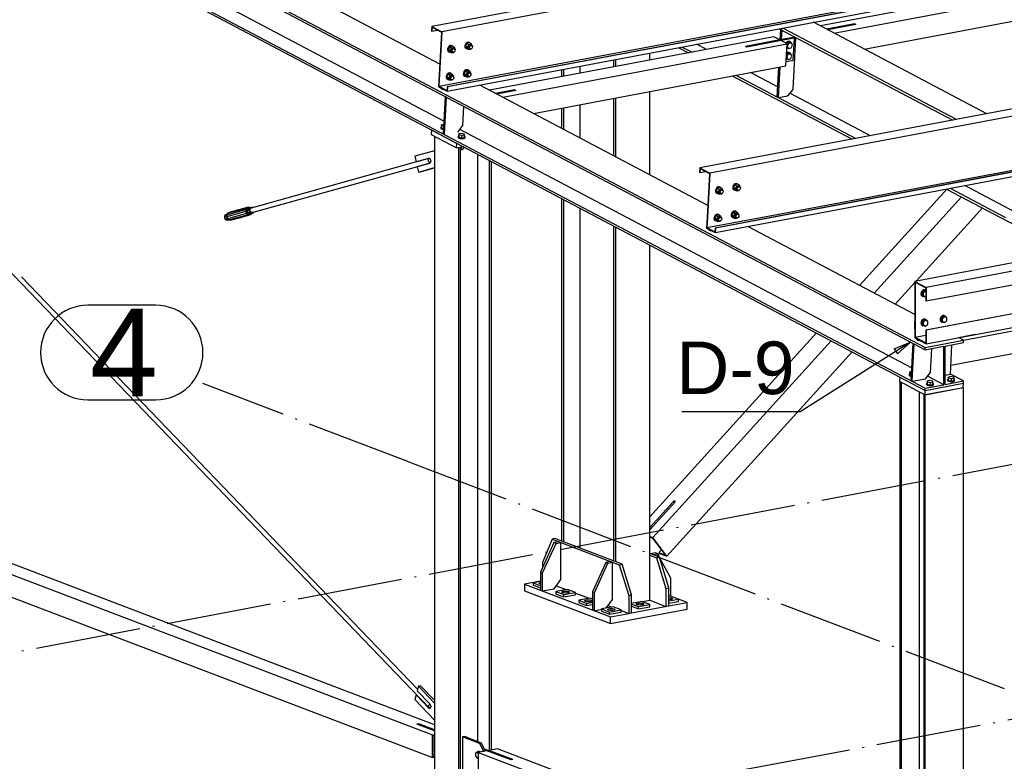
# Paper-space layout 'A0 Advance Steel' of a CAD drawing. Header units: millimetres. Extents: x -21 to 1320, y -7 to 928.
# Tile 37 of 134: x 708 to 764, y 93 to 136. Entities that reach past the tile are written whole.
import ezdxf

# ---------------------------------------------------------------- set-up
doc = ezdxf.new("R2010")
doc.units = ezdxf.units.MM
doc.linetypes.add('ACAD_ISO04W100', pattern=[30, 24, -3, 0, -3])
doc.layers.get('0').update_dxf_attribs({"linetype": 'CONTINUOUS'})
for name, color, linetype in [('AS_Belki', 145, 'CONTINUOUS'), ('AS_Blachy', 30, 'CONTINUOUS'), ('AS_Czesci specjalne', 31, 'CONTINUOUS'), ('AS_Siatki', 72, 'CONTINUOUS'), ('AS_Sruby', 9, 'CONTINUOUS')]:
    doc.layers.add(name, color=color, linetype=linetype)
doc.styles.add('Arial', font='arial.ttf', dxfattribs={"height": 150})

psp = doc.layouts.new('A0 Advance Steel')

# ---------------------------------------------------------------- linework, layer by layer
at = {"color": 0, "linetype": 'ByBlock', "lineweight": -2}
for p, q in [((757.925, 116.847), (758.859, 117.24)), ((757.925, 116.847), (758.102, 116.565)), ((758.859, 117.24), (758.102, 116.565))]:
    psp.add_line(p, q, dxfattribs=at)
at = {"color": 7}
psp.add_lwpolyline([(758.859, 117.24), (752.566, 113.267), (745.813, 113.267)], dxfattribs=at)
at = {"layer": 'AS_Belki', "linetype": 'Continuous', "ltscale": 0.25}
for p, q in [((817.215, 151.371), (731.546, 135.232)), ((817.788, 151.069), (732.119, 134.929)), ((707.078, 144.681), (745.637, 124.343)), ((707.078, 144.552), (745.392, 124.343)), ((832.497, 143.311), (746.828, 127.171)), ((833.07, 143.009), (747.401, 126.869)), ((707.078, 142.36), (741.236, 124.343)), ((707.078, 142.231), (740.992, 124.343)), ((732.232, 129.847), (710.764, 141.171)), ((732.002, 133.096), (719.004, 139.952)), ((731.954, 131.825), (772.876, 139.535)), ((773.031, 139.453), (732.424, 131.803)), ((773.05, 139.443), (732.443, 131.793)), ((732.429, 131.542), (773.397, 139.26)), ((773.797, 139.049), (753.718, 135.266)), ((754.482, 134.863), (774.562, 138.646)), ((756.216, 133.948), (776.296, 137.731)), ((763.212, 130.258), (753.317, 135.477)), ((755.665, 135.387), (754.062, 135.085)), ((755.665, 135.387), (755.741, 135.346)), ((731.546, 135.232), (731.533, 134.981)), ((731.533, 134.981), (731.552, 134.971)), ((731.546, 135.232), (732.119, 134.929)), ((731.563, 135.19), (731.552, 134.971)), ((731.552, 134.971), (731.867, 135.03)), ((731.563, 135.19), (732.098, 134.908)), ((732.098, 134.908), (731.933, 131.804)), ((732.119, 134.929), (731.954, 131.825)), ((751.365, 135.109), (761.26, 129.89)), ((761.467, 129.929), (751.572, 135.148)), ((751.05, 134.654), (734.839, 131.6)), ((735.603, 131.197), (751.814, 134.251)), ((751.393, 134.472), (749.43, 134.103)), ((751.47, 134.432), (749.507, 134.062)), ((751.393, 134.472), (751.05, 134.654)), ((751.814, 134.251), (751.47, 134.432)), ((751.747, 132.997), (751.814, 134.251)), ((743.982, 133.322), (743.982, 133.718)), ((745.628, 134.028), (746.181, 133.737)), ((745.835, 134.067), (746.388, 133.776)), ((747.22, 133.932), (746.667, 134.224)), ((749.507, 134.062), (749.43, 134.103)), ((741.916, 133.329), (741.916, 132.933)), ((742.019, 133.348), (742.019, 132.953)), ((737.338, 130.282), (751.747, 132.997)), ((738.951, 132.77), (738.951, 132.375)), ((739.055, 132.79), (739.055, 132.394)), ((739.989, 132.966), (739.989, 132.57)), ((751.257, 131.803), (749.718, 132.614)), ((748.68, 132.419), (755.523, 128.809)), ((748.887, 132.458), (751.226, 131.224)), ((731.933, 131.804), (732.429, 131.542)), ((731.954, 131.825), (732.412, 131.583)), ((732.424, 131.803), (732.412, 131.583)), ((732.424, 131.803), (732.443, 131.793)), ((732.443, 131.793), (732.429, 131.542)), ((747.283, 125.036), (734.286, 131.892)), ((736.264, 131.622), (735.183, 131.418)), ((736.264, 131.622), (736.341, 131.582)), ((743.982, 126.777), (743.982, 131.534)), ((756.561, 129.005), (751.969, 131.427)), ((741.916, 131.144), (741.916, 127.867)), ((742.019, 131.164), (742.019, 127.813)), ((751.226, 131.224), (751.303, 131.184)), ((751.303, 131.184), (755.73, 128.848)), ((738.951, 130.586), (738.951, 129.431)), ((739.055, 130.605), (739.055, 129.376)), ((739.989, 130.781), (739.989, 128.883)), ((750.305, 124.343), (782.423, 130.394)), ((782.352, 130.27), (750.893, 124.343)), ((782.343, 130.254), (750.966, 124.343)), ((752.284, 124.343), (782.184, 129.976)), ((742.668, 124.343), (733.15, 129.363)), ((731.703, 128.984), (731.703, 124.343)), ((733.084, 124.343), (733.084, 128.343)), ((733.188, 124.343), (733.188, 128.362)), ((731.406, 127.719), (721.233, 124.881)), ((734.178, 124.343), (734.178, 127.937)), ((734.845, 124.343), (734.845, 127.585)), ((734.949, 124.343), (734.949, 127.53)), ((721.301, 124.624), (731.429, 127.449)), ((746.828, 127.171), (746.814, 126.92)), ((746.828, 127.171), (747.401, 126.869)), ((746.845, 127.13), (746.833, 126.91)), ((746.833, 126.91), (747.149, 126.97)), ((746.845, 127.13), (747.38, 126.848)), ((746.814, 126.92), (746.833, 126.91)), ((747.38, 126.848), (747.246, 124.343)), ((747.401, 126.869), (747.266, 124.343)), ((760.921, 125.962), (759.454, 124.343)), ((760.91, 125.968), (763.991, 124.343)), ((761.117, 126.007), (764.272, 124.343)), ((765.4, 124.343), (761.948, 126.164)), ((738.951, 125.419), (738.951, 124.343)), ((739.055, 125.365), (739.055, 124.343)), ((760.692, 124.343), (761.759, 125.52)), ((739.989, 124.872), (739.989, 124.343)), ((762.462, 124.343), (762.956, 124.889)), ((704.52, 124.343), (731.361, 96.408)), ((731.703, 124.343), (731.703, 57.758)), ((733.084, 57.232), (733.084, 124.343)), ((733.188, 57.252), (733.188, 124.343)), ((734.178, 94.442), (734.178, 124.343)), ((734.845, 93.959), (734.845, 124.343)), ((734.949, 93.978), (734.949, 124.343)), ((738.951, 124.343), (738.951, 105.881)), ((739.055, 124.343), (739.055, 105.842)), ((739.989, 124.343), (739.989, 105.486)), ((740.992, 124.343), (758.245, 115.243)), ((741.236, 124.343), (759.694, 114.607)), ((758.908, 115.777), (742.668, 124.343)), ((745.392, 124.343), (759.694, 116.799)), ((745.637, 124.343), (759.694, 116.928)), ((747.246, 124.343), (747.214, 123.743)), ((747.235, 123.765), (750.305, 124.343)), ((747.266, 124.343), (747.235, 123.765)), ((750.893, 124.343), (747.705, 123.742)), ((747.711, 123.481), (752.284, 124.343)), ((750.966, 124.343), (747.724, 123.732)), ((759.454, 124.343), (755.942, 120.469)), ((756.779, 120.027), (760.692, 124.343)), ((778.347, 124.326), (759.098, 120.699)), ((759.17, 120.713), (762.462, 124.343)), ((763.991, 124.343), (767.793, 122.338)), ((741.916, 123.856), (741.916, 104.752)), ((742.019, 123.801), (742.019, 104.713)), ((747.214, 123.743), (747.711, 123.481)), ((747.235, 123.765), (747.694, 123.523)), ((747.705, 123.742), (747.694, 123.523)), ((747.705, 123.742), (747.724, 123.732)), ((747.724, 123.732), (747.711, 123.481)), ((759.098, 118.805), (749.568, 123.831)), ((778.999, 123.982), (759.749, 120.356)), ((759.749, 119.585), (778.999, 123.211)), ((743.982, 102.513), (743.982, 122.766)), ((778.976, 121.55), (759.726, 117.924)), ((778.999, 121.541), (759.749, 117.915)), ((730.734, 97.444), (708.146, 120.954)), ((759.749, 117.144), (778.999, 120.771)), ((757.976, 119.396), (759.098, 120.633)), ((759.098, 120.699), (759.749, 120.356)), ((759.098, 120.699), (759.098, 117.488)), ((759.121, 120.649), (759.726, 120.329)), ((759.121, 120.649), (759.121, 117.514)), ((759.726, 120.329), (759.726, 119.594)), ((759.749, 120.356), (759.749, 119.585)), ((761.866, 117.344), (777.853, 120.356)), ((759.726, 119.594), (759.749, 119.585)), ((761.154, 115.926), (777.853, 119.072)), ((753.481, 117.756), (743.982, 107.279)), ((759.098, 117.488), (759.749, 117.144)), ((759.121, 117.514), (759.726, 117.629)), ((759.121, 117.514), (759.726, 117.195)), ((759.726, 117.924), (759.749, 117.915)), ((759.726, 117.924), (759.726, 117.195)), ((759.749, 117.915), (759.749, 117.144)), ((761.876, 117.339), (761.589, 117.491)), ((762.54, 117.668), (761.592, 117.489)), ((744.144, 106.091), (754.319, 117.314)), ((759.694, 116.928), (761.876, 117.339)), ((759.694, 116.799), (760.75, 116.998)), ((759.694, 116.799), (759.694, 116.928)), ((760.75, 114.806), (760.75, 116.998)), ((760.82, 117.012), (761.876, 117.21)), ((760.82, 114.819), (760.82, 117.012)), ((761.876, 117.21), (761.876, 117.339)), ((744.946, 105.025), (755.516, 116.682)), ((760.75, 114.806), (759.826, 115.293)), ((761.876, 115.018), (761.127, 115.413)), ((758.237, 114.989), (758.314, 114.949)), ((758.237, 114.989), (758.237, 47.561)), ((758.314, 114.949), (758.314, 47.532)), ((759.694, 114.607), (760.75, 114.806)), ((761.876, 114.631), (759.694, 114.22)), ((759.694, 114.478), (759.694, 114.607)), ((760.82, 114.819), (761.876, 115.018)), ((761.385, 114.797), (761.876, 114.889)), ((761.876, 114.631), (761.862, 114.638)), ((761.876, 114.889), (761.876, 115.018)), ((761.876, 47.417), (761.876, 114.631)), ((759.369, 47.731), (759.369, 114.392)), ((759.618, 114.261), (759.618, 47.035)), ((759.681, 114.227), (759.694, 114.22)), ((759.694, 47.006), (759.694, 114.22)), ((683.572, 113.119), (731.586, 94.829)), ((731.703, 95.405), (684.662, 113.324)), ((683.572, 111.834), (731.586, 93.545)), ((745.298, 108.116), (743.982, 106.665)), ((743.982, 106.153), (744.144, 106.091)), ((743.982, 106.121), (744.139, 106.062)), ((744.139, 106.062), (744.875, 105.084)), ((744.946, 105.025), (744.144, 106.091)), ((744.645, 105.389), (744.499, 105.228)), ((744.499, 105.228), (744.532, 105.183)), ((744.499, 105.228), (744.875, 105.084)), ((744.532, 105.183), (744.946, 105.025)), ((743.554, 102.433), (743.982, 102.513)), ((731.586, 94.829), (731.703, 94.851)), ((731.586, 93.545), (731.586, 94.829)), ((731.63, 94.786), (731.703, 94.8)), ((731.63, 93.604), (731.63, 94.786)), ((734.685, 93.928), (734.194, 93.836)), ((734.194, 93.836), (758.008, 84.764)), ((734.194, 93.836), (734.194, 92.551)), ((736.065, 93.402), (734.685, 93.928)), ((735.285, 94.041), (734.794, 93.949)), ((734.794, 93.949), (735.068, 93.844)), ((758.237, 85.298), (735.285, 94.041)), ((731.586, 93.545), (731.703, 93.567)), ((731.63, 93.604), (731.703, 93.618)), ((736.174, 93.423), (736.065, 93.402))]:
    psp.add_line(p, q, dxfattribs=at)
at = {"layer": 'AS_Belki', "linetype": 'Continuous', "ltscale": 0.25, "extrusion": (-0.535211, -0.149295, -0.83142)}
psp.add_arc((73.631, -614.289, -410.534), 0.133, 16.406, 173.2913, dxfattribs=at)
at = {"layer": 'AS_Belki', "linetype": 'Continuous', "ltscale": 0.25, "extrusion": (-0.535211, 0.557042, -0.635022)}
psp.add_arc((-594.309, -277.628, -337.73), 0.133, 291.8303, 109.5524, dxfattribs=at)
at = {"layer": 'AS_Blachy', "linetype": 'Continuous', "ltscale": 0.25}
for p, q in [((755.741, 135.346), (755.665, 135.387)), ((751.431, 135.074), (751.399, 134.474)), ((751.501, 135.038), (751.431, 135.074)), ((751.508, 135.034), (751.479, 134.489)), ((751.508, 135.034), (751.501, 135.038)), ((755.741, 135.346), (754.138, 135.044)), ((752.157, 134.616), (751.393, 134.472)), ((752.233, 134.576), (751.47, 134.432)), ((752.148, 131.653), (752.306, 134.613)), ((752.233, 134.576), (752.157, 134.616)), ((752.166, 133.322), (752.233, 134.576)), ((749.507, 134.062), (749.43, 134.103)), ((751.76, 133.245), (752.166, 133.322)), ((751.316, 132.915), (751.226, 131.224)), ((751.396, 132.93), (751.303, 131.184)), ((732.066, 131.733), (732.064, 131.697)), ((732.064, 131.697), (732.141, 131.657)), ((732.143, 131.693), (732.141, 131.657)), ((732.141, 131.657), (732.193, 131.666)), ((736.341, 131.582), (735.259, 131.378)), ((736.341, 131.582), (736.264, 131.622)), ((751.859, 131.288), (752.148, 131.653)), ((732.307, 131.245), (732.193, 129.113)), ((732.27, 129.072), (732.383, 131.205)), ((732.383, 131.205), (732.307, 131.245)), ((732.307, 131.245), (732.307, 131.245)), ((732.383, 131.205), (732.384, 131.205)), ((751.226, 131.224), (751.303, 131.184)), ((751.303, 131.184), (751.859, 131.288)), ((733.322, 129.581), (733.381, 130.678)), ((731.524, 129.337), (731.511, 129.086)), ((731.524, 129.337), (732.976, 128.571)), ((731.524, 129.337), (731.524, 129.337)), ((733.033, 129.216), (733.322, 129.581)), ((731.511, 129.086), (732.962, 128.32)), ((732.193, 129.113), (732.27, 129.072)), ((731.703, 128.153), (730.58, 127.84)), ((732.962, 128.32), (732.976, 128.571)), ((732.962, 128.32), (733.323, 128.388)), ((732.976, 128.571), (732.976, 128.571)), ((730.58, 127.84), (730.648, 127.527)), ((730.648, 127.527), (731.368, 127.728)), ((730.648, 127.527), (730.778, 127.552)), ((730.778, 127.552), (731.374, 127.718)), ((731.368, 127.728), (731.402, 127.723)), ((731.43, 127.442), (730.709, 127.241)), ((730.709, 127.241), (730.777, 126.928)), ((730.777, 126.928), (731.703, 127.186)), ((730.777, 126.928), (730.908, 126.953)), ((730.908, 126.953), (731.703, 127.175)), ((747.348, 123.673), (747.346, 123.637)), ((747.346, 123.637), (747.423, 123.596)), ((747.424, 123.633), (747.423, 123.596)), ((747.423, 123.596), (747.475, 123.606)), ((759.098, 118.429), (759.086, 118.378)), ((759.086, 118.378), (759.086, 117.993)), ((759.086, 117.993), (759.098, 117.987)), ((759.208, 117.43), (759.208, 117.36)), ((759.285, 117.389), (759.285, 117.33)), ((762.54, 117.668), (762.536, 117.669)), ((758.983, 117.175), (758.869, 115.043)), ((758.945, 115.002), (759.059, 117.135)), ((759.208, 117.36), (759.285, 117.33)), ((759.285, 117.33), (759.367, 117.346)), ((759.998, 115.511), (760.071, 116.87)), ((761.127, 115.413), (761.216, 117.086)), ((758.245, 115.243), (758.231, 114.992)), ((758.245, 115.243), (759.694, 114.478)), ((758.945, 115.002), (759.709, 115.146)), ((759.709, 115.146), (759.998, 115.511)), ((760.82, 115.356), (761.127, 115.413)), ((758.231, 114.992), (758.237, 114.989)), ((758.237, 114.989), (758.461, 114.871)), ((758.461, 114.871), (759.452, 114.348)), ((758.869, 115.043), (758.945, 115.002)), ((759.681, 114.227), (761.862, 114.638)), ((759.694, 114.478), (761.385, 114.797)), ((761.862, 114.638), (761.876, 114.889)), ((759.452, 114.348), (759.618, 114.261)), ((759.618, 114.261), (759.681, 114.227)), ((759.681, 114.227), (759.694, 114.478)), ((745.451, 108.149), (743.982, 106.528)), ((745.359, 108.184), (745.298, 108.116)), ((745.451, 108.149), (745.359, 108.184)), ((738.515, 105.799), (737.752, 104.114)), ((738.404, 105.997), (737.867, 104.66)), ((737.867, 104.07), (738.63, 105.755)), ((738.568, 106.028), (738.404, 105.997)), ((738.404, 105.997), (742.239, 104.536)), ((738.788, 105.851), (738.515, 105.799)), ((738.63, 105.755), (738.515, 105.799)), ((742.403, 104.567), (738.568, 106.028)), ((738.63, 105.755), (738.903, 105.807)), ((738.903, 103.687), (738.903, 105.807)), ((744.031, 105.157), (743.982, 105.176)), ((743.982, 105.083), (744.366, 104.937)), ((744.304, 105.209), (744.031, 105.157)), ((744.529, 104.967), (744.031, 105.157)), ((744.146, 105.113), (744.419, 105.165)), ((744.419, 105.165), (744.304, 105.209)), ((744.526, 104.969), (744.419, 105.165)), ((744.455, 105.098), (744.532, 105.183)), ((737.867, 104.66), (737.867, 104.369)), ((741.468, 104.674), (740.704, 102.989)), ((740.82, 102.945), (741.583, 104.631)), ((741.741, 104.726), (741.468, 104.674)), ((741.583, 104.631), (741.468, 104.674)), ((741.583, 104.631), (741.856, 104.682)), ((741.856, 104.682), (741.741, 104.726)), ((741.856, 102.562), (741.856, 104.682)), ((742.239, 104.536), (742.403, 104.567)), ((742.239, 104.536), (742.776, 102.79)), ((742.94, 102.821), (742.403, 104.567)), ((744.366, 104.937), (744.529, 104.967)), ((744.366, 104.937), (744.903, 103.19)), ((745.066, 103.221), (744.529, 104.967)), ((745.182, 103.767), (744.533, 104.955)), ((737.752, 104.114), (737.867, 104.07)), ((737.752, 104.114), (737.752, 103.086)), ((737.867, 103.042), (737.867, 104.07)), ((737.752, 103.61), (736.831, 103.437)), ((736.831, 103.437), (741.74, 101.567)), ((736.831, 103.437), (736.831, 103.051)), ((737.752, 103.586), (737.318, 103.504)), ((737.318, 103.504), (737.752, 103.339)), ((737.318, 103.504), (737.318, 103.376)), ((737.318, 103.376), (737.548, 103.288)), ((738.521, 103.166), (738.903, 103.687)), ((745.182, 102.744), (745.182, 103.767)), ((736.831, 103.051), (741.74, 101.182)), ((737.548, 103.288), (737.752, 103.21)), ((737.752, 103.086), (737.867, 103.042)), ((737.867, 103.042), (738.521, 103.166)), ((739.276, 103.131), (738.622, 103.007)), ((738.622, 103.007), (739.082, 102.832)), ((738.622, 103.007), (738.622, 102.879)), ((738.622, 102.879), (738.852, 102.791)), ((738.645, 103.336), (739.214, 103.119)), ((738.852, 102.791), (739.082, 102.704)), ((739.082, 102.832), (739.736, 102.955)), ((739.082, 102.704), (739.082, 102.832)), ((739.082, 102.704), (739.736, 102.827)), ((739.736, 102.955), (739.276, 103.131)), ((739.736, 102.827), (739.736, 102.955)), ((739.736, 102.92), (740.518, 102.622)), ((740.704, 102.989), (740.82, 102.945)), ((740.704, 102.989), (740.704, 101.961)), ((740.82, 101.918), (740.82, 102.945)), ((742.776, 102.79), (742.94, 102.821)), ((742.776, 102.79), (742.776, 101.762)), ((742.94, 101.793), (742.94, 102.821)), ((744.903, 103.19), (745.066, 103.221)), ((744.903, 103.19), (744.903, 102.163)), ((745.066, 102.194), (745.066, 103.221)), ((740.58, 102.634), (739.926, 102.511)), ((739.926, 102.511), (740.386, 102.335)), ((739.926, 102.511), (739.926, 102.382)), ((739.926, 102.382), (740.156, 102.295)), ((740.156, 102.295), (740.386, 102.207)), ((740.386, 102.335), (740.704, 102.395)), ((740.386, 102.207), (740.386, 102.335)), ((740.386, 102.207), (740.704, 102.267)), ((740.704, 102.587), (740.58, 102.634)), ((741.49, 102.063), (741.856, 102.562)), ((743.52, 102.446), (742.94, 102.336)), ((742.94, 102.294), (743.326, 102.147)), ((743.326, 102.147), (743.98, 102.27)), ((743.98, 102.27), (743.52, 102.446)), ((743.98, 102.142), (743.98, 102.27)), ((743.982, 102.513), (744.903, 102.163)), ((745.156, 102.754), (745.066, 102.737)), ((745.066, 102.475), (745.616, 102.578)), ((745.066, 102.346), (745.616, 102.45)), ((745.066, 102.194), (746.102, 102.389)), ((745.616, 102.578), (745.156, 102.754)), ((745.616, 102.45), (745.616, 102.578)), ((746.102, 102.389), (745.616, 102.574)), ((746.102, 102.003), (746.102, 102.389)), ((740.704, 101.961), (740.82, 101.918)), ((740.82, 101.918), (741.229, 101.995)), ((741.884, 102.137), (741.229, 102.014)), ((741.229, 102.014), (741.69, 101.839)), ((741.229, 102.014), (741.229, 101.886)), ((741.229, 101.886), (741.69, 101.71)), ((741.598, 102.211), (741.822, 102.126)), ((741.69, 101.839), (742.344, 101.962)), ((741.69, 101.71), (741.69, 101.839)), ((741.69, 101.71), (742.344, 101.834)), ((741.74, 101.182), (746.102, 102.003)), ((741.74, 101.567), (742.776, 101.762)), ((742.344, 101.962), (741.884, 102.137)), ((742.344, 101.834), (742.344, 101.962)), ((742.344, 101.927), (742.776, 101.762)), ((742.776, 101.762), (742.94, 101.793)), ((742.94, 101.793), (744.944, 102.171)), ((742.94, 102.166), (743.326, 102.018)), ((743.326, 102.018), (743.326, 102.147)), ((743.326, 102.018), (743.98, 102.142)), ((744.944, 102.171), (745.066, 102.194)), ((741.74, 101.182), (741.74, 101.567)), ((730.777, 97.61), (730.709, 97.349)), ((730.709, 97.349), (731.43, 96.599)), ((730.908, 97.635), (730.777, 97.61)), ((731.703, 96.646), (730.777, 97.61)), ((731.703, 96.807), (730.908, 97.635)), ((730.648, 97.11), (730.58, 96.849)), ((730.58, 96.849), (731.703, 95.679)), ((730.68, 97.116), (730.648, 97.11)), ((731.368, 96.36), (730.648, 97.11)), ((731.467, 96.387), (731.368, 96.36)), ((731.474, 96.411), (731.471, 96.413)), ((730.805, 95.468), (730.696, 95.448)), ((731.703, 95.064), (730.696, 95.448)), ((731.703, 95.126), (730.805, 95.468)), ((733.404, 94.737), (733.295, 94.717)), ((734.269, 94.346), (733.295, 94.717)), ((733.295, 94.717), (733.295, 92.79)), ((734.386, 94.363), (733.404, 94.737)), ((734.386, 94.363), (734.276, 94.343)), ((734.577, 93.969), (734.386, 94.363)), ((734.276, 94.343), (734.269, 94.346)), ((734.468, 93.949), (734.276, 94.343)), ((734.468, 93.949), (734.577, 93.969)), ((734.468, 93.888), (734.468, 93.949)), ((734.54, 94.045), (734.794, 93.949)), ((734.577, 93.908), (734.577, 93.969)), ((734.685, 93.928), (734.577, 93.969)), ((736.174, 93.423), (734.794, 93.949))]:
    psp.add_line(p, q, dxfattribs=at)
at = {"layer": 'AS_Blachy', "linetype": 'Continuous', "ltscale": 0.25, "extrusion": (1.72791e-15, 0.96345, 0.267889)}
psp.add_circle((-739.179, -27.588, 99.217), 0.22, dxfattribs=at)
at = {"layer": 'AS_Blachy', "linetype": 'Continuous', "ltscale": 0.25, "extrusion": (-7.05043e-15, 0.96345, 0.267889)}
psp.add_circle((-740.483, -27.455, 98.739), 0.22, dxfattribs=at)
at = {"layer": 'AS_Blachy', "linetype": 'Continuous', "ltscale": 0.25, "extrusion": (-3.53909e-15, 0.96345, 0.267889)}
psp.add_circle((-743.423, -27.404, 98.557), 0.22, dxfattribs=at)
at = {"layer": 'AS_Blachy', "linetype": 'Continuous', "ltscale": 0.25, "extrusion": (-5.29476e-15, 0.96345, 0.267889)}
psp.add_circle((-741.787, -27.321, 98.26), 0.22, dxfattribs=at)
at = {"layer": 'AS_Blachy', "linetype": 'Continuous', "ltscale": 0.25, "extrusion": (0.817975, 0.154104, -0.554228)}
for centre, start, end in [((-10.032, 411.446, 617.928), 357.2754, 177.265), ((-40.6, 408.254, 613.134), 40.2835, 220.2731)]:
    psp.add_arc(centre, 0.147, start, end, dxfattribs=at)
at = {"layer": 'AS_Blachy', "linetype": 'Continuous', "ltscale": 0.25, "extrusion": (1.78342e-15, -0.96345, -0.267889)}
psp.add_arc((737.875, -27.721, -99.696), 0.22, 124.3829, 235.7508, dxfattribs=at)
at = {"layer": 'AS_Blachy', "linetype": 'Continuous', "ltscale": 0.25, "extrusion": (5.29476e-15, -0.96345, -0.267889)}
psp.add_arc((745.059, -27.487, -98.854), 0.22, 272.0594, 87.9371, dxfattribs=at)
at = {"layer": 'AS_Czesci specjalne', "linetype": 'Continuous', "ltscale": 0.25}
for p, q in [((719.85, 124.488), (720.934, 124.791)), ((719.9, 124.581), (720.984, 124.884)), ((720.452, 124.755), (719.9, 124.581)), ((719.9, 124.581), (720.465, 124.752)), ((720.453, 124.751), (719.9, 124.581)), ((720.463, 124.761), (719.985, 124.628)), ((719.985, 124.628), (720.452, 124.755)), ((720.463, 124.761), (720.452, 124.755)), ((720.452, 124.755), (720.453, 124.751)), ((720.452, 124.755), (720.453, 124.751)), ((720.454, 124.751), (720.452, 124.755)), ((720.465, 124.752), (720.453, 124.751)), ((720.485, 124.767), (720.463, 124.761)), ((720.463, 124.761), (720.465, 124.752)), ((720.463, 124.761), (720.467, 124.753)), ((720.465, 124.752), (720.984, 124.884)), ((720.486, 124.76), (720.465, 124.752)), ((720.51, 124.77), (720.485, 124.767)), ((720.485, 124.767), (720.486, 124.76)), ((720.486, 124.76), (720.984, 124.884)), ((720.513, 124.772), (720.486, 124.76)), ((720.513, 124.772), (721.07, 124.93)), ((720.513, 124.772), (720.984, 124.884)), ((720.542, 124.783), (720.513, 124.772)), ((721.07, 124.93), (720.542, 124.783)), ((720.934, 124.791), (720.933, 124.676)), ((721.006, 124.692), (720.933, 124.676)), ((720.984, 124.884), (720.934, 124.791)), ((720.934, 124.791), (721.007, 124.777)), ((721.07, 124.93), (720.984, 124.884)), ((720.984, 124.884), (721.044, 124.846)), ((721.007, 124.777), (721.006, 124.692)), ((721.152, 124.733), (721.006, 124.692)), ((721.006, 124.692), (721.042, 124.614)), ((721.044, 124.846), (721.007, 124.777)), ((721.007, 124.777), (721.153, 124.818)), ((721.044, 124.846), (721.19, 124.887)), ((721.107, 124.88), (721.044, 124.846)), ((721.07, 124.93), (721.107, 124.88)), ((721.168, 124.918), (721.07, 124.93)), ((721.253, 124.921), (721.107, 124.88)), ((721.153, 124.818), (721.152, 124.733)), ((721.152, 124.733), (721.188, 124.655)), ((721.19, 124.887), (721.153, 124.818)), ((721.168, 124.918), (721.173, 124.899)), ((721.187, 124.903), (721.168, 124.918)), ((721.174, 124.737), (721.175, 124.808)), ((721.204, 124.672), (721.174, 124.737)), ((721.175, 124.808), (721.206, 124.866)), ((721.253, 124.921), (721.19, 124.887)), ((721.206, 124.866), (721.259, 124.895)), ((721.326, 124.912), (721.253, 124.921)), ((721.259, 124.895), (721.276, 124.893)), ((721.331, 124.909), (721.326, 124.912)), ((719.726, 124.42), (719.725, 124.343)), ((719.754, 124.343), (719.725, 124.335)), ((719.725, 124.343), (719.725, 124.335)), ((719.725, 124.335), (719.761, 124.257)), ((719.763, 124.489), (719.726, 124.42)), ((719.726, 124.42), (719.849, 124.454)), ((719.851, 124.37), (719.754, 124.343)), ((719.886, 124.292), (719.761, 124.257)), ((719.761, 124.257), (719.824, 124.207)), ((719.826, 124.523), (719.763, 124.489)), ((719.763, 124.489), (719.865, 124.517)), ((719.935, 124.238), (719.824, 124.207)), ((719.824, 124.207), (719.896, 124.198)), ((719.876, 124.537), (719.826, 124.523)), ((720.933, 124.676), (719.849, 124.374)), ((719.85, 124.488), (719.849, 124.374)), ((719.849, 124.374), (719.863, 124.343)), ((719.9, 124.581), (719.85, 124.488)), ((719.863, 124.343), (719.897, 124.269)), ((719.896, 124.198), (719.963, 124.216)), ((720.164, 124.343), (719.897, 124.269)), ((719.897, 124.269), (719.982, 124.201)), ((719.985, 124.628), (719.9, 124.581)), ((720.491, 124.343), (719.982, 124.201)), ((720.554, 124.342), (719.982, 124.201)), ((720.543, 124.336), (719.982, 124.201)), ((719.982, 124.201), (720.544, 124.33)), ((719.982, 124.201), (720.08, 124.189)), ((720.08, 124.189), (720.607, 124.336)), ((720.544, 124.33), (720.08, 124.189)), ((720.579, 124.328), (720.08, 124.189)), ((720.557, 124.326), (720.08, 124.189)), ((720.982, 124.571), (720.164, 124.343)), ((721.066, 124.503), (720.491, 124.343)), ((720.543, 124.336), (720.554, 124.342)), ((720.543, 124.336), (720.544, 124.33)), ((720.543, 124.336), (720.544, 124.33)), ((720.543, 124.336), (720.544, 124.33)), ((720.544, 124.33), (720.544, 124.337)), ((720.544, 124.33), (720.557, 124.326)), ((720.554, 124.342), (720.559, 124.343)), ((720.556, 124.343), (720.554, 124.342)), ((720.554, 124.342), (720.557, 124.326)), ((721.066, 124.503), (720.556, 124.343)), ((720.557, 124.326), (720.558, 124.343)), ((720.557, 124.326), (720.579, 124.328)), ((720.559, 124.343), (720.576, 124.346)), ((721.066, 124.503), (720.576, 124.346)), ((720.576, 124.346), (720.605, 124.347)), ((720.576, 124.346), (720.576, 124.343)), ((720.576, 124.343), (720.579, 124.328)), ((720.579, 124.328), (720.607, 124.336)), ((720.601, 124.347), (720.603, 124.343)), ((720.603, 124.343), (720.607, 124.336)), ((721.066, 124.503), (720.605, 124.347)), ((721.165, 124.491), (720.605, 124.347)), ((720.605, 124.347), (720.636, 124.348)), ((720.606, 124.343), (720.605, 124.347)), ((720.607, 124.336), (720.606, 124.343)), ((720.607, 124.336), (720.625, 124.343)), ((720.625, 124.343), (720.637, 124.347)), ((721.165, 124.491), (720.636, 124.348)), ((720.636, 124.348), (720.665, 124.352)), ((720.636, 124.348), (720.637, 124.347)), ((720.637, 124.347), (720.637, 124.349)), ((720.637, 124.347), (720.64, 124.349)), ((721.165, 124.491), (720.665, 124.352)), ((720.665, 124.352), (720.686, 124.358)), ((720.686, 124.358), (721.165, 124.491)), ((720.933, 124.676), (720.982, 124.571)), ((721.042, 124.614), (720.982, 124.571)), ((720.982, 124.571), (721.066, 124.503)), ((721.188, 124.655), (721.042, 124.614)), ((721.042, 124.614), (721.105, 124.564)), ((721.105, 124.564), (721.066, 124.503)), ((721.165, 124.491), (721.066, 124.503)), ((721.251, 124.605), (721.105, 124.564)), ((721.105, 124.564), (721.177, 124.555)), ((721.177, 124.555), (721.165, 124.491)), ((721.165, 124.491), (721.25, 124.538)), ((721.177, 124.555), (721.324, 124.596)), ((721.188, 124.655), (721.251, 124.605)), ((721.257, 124.629), (721.204, 124.672)), ((721.244, 124.574), (721.25, 124.538)), ((721.25, 124.538), (721.274, 124.582)), ((721.251, 124.605), (721.324, 124.596)), ((721.318, 124.622), (721.257, 124.629)), ((721.344, 124.636), (721.318, 124.622)), ((721.324, 124.596), (721.387, 124.63)), ((721.387, 124.63), (721.398, 124.651))]:
    psp.add_line(p, q, dxfattribs=at)
at = {"layer": 'AS_Siatki', "color": 20, "linetype": 'ACAD_ISO04W100', "ltscale": 0.25}
for p, q in [((641.77, 87.123), (966.262, 148.257)), ((667.312, 77.394), (991.804, 138.528)), ((730.17, 110.427), (718.489, 114.877)), ((730.169, 110.428), (855.236, 62.787)), ((730.169, 110.428), (730.17, 110.427))]:
    psp.add_line(p, q, dxfattribs=at)
at = {"layer": 'AS_Siatki', "color": 20, "linetype": 'Continuous', "ltscale": 0.25}
for p, q in [((715.789, 119.34), (711.93, 119.34)), ((711.93, 113.94), (715.789, 113.94))]:
    psp.add_line(p, q, dxfattribs=at)
for centre, start, end in [((711.93, 116.64), 90, 270), ((715.789, 116.64), 270, 90)]:
    psp.add_arc(centre, 2.7, start, end, dxfattribs=at)
at = {"layer": 'AS_Sruby', "linetype": 'Continuous', "ltscale": 0.25}
for p, q in [((733.547, 134.27), (733.466, 134.111)), ((733.693, 134.298), (733.547, 134.27)), ((733.547, 134.27), (733.66, 134.211)), ((733.66, 134.211), (733.806, 134.238)), ((733.711, 134.312), (733.688, 134.324)), ((733.806, 134.238), (733.693, 134.298)), ((733.871, 134.107), (733.806, 134.238)), ((751.835, 134.318), (751.804, 134.256)), ((751.831, 134.119), (751.912, 134.278)), ((751.835, 134.318), (751.981, 134.345)), ((751.835, 134.318), (751.912, 134.278)), ((751.912, 134.278), (752.057, 134.305)), ((752, 134.36), (751.977, 134.372)), ((752.057, 134.305), (751.981, 134.345)), ((752.123, 134.174), (752.057, 134.305)), ((732.565, 134.085), (732.484, 133.926)), ((732.484, 133.926), (732.55, 133.795)), ((732.484, 133.926), (732.598, 133.867)), ((732.508, 133.792), (732.531, 133.78)), ((732.55, 133.795), (732.663, 133.735)), ((732.711, 134.113), (732.565, 134.085)), ((732.565, 134.085), (732.678, 134.026)), ((732.598, 133.867), (732.678, 134.026)), ((732.663, 133.735), (732.598, 133.867)), ((732.663, 133.735), (732.809, 133.763)), ((732.678, 134.026), (732.824, 134.053)), ((732.705, 133.795), (732.756, 133.768)), ((732.73, 134.127), (732.707, 134.139)), ((732.824, 134.053), (732.711, 134.113)), ((732.833, 133.966), (732.782, 133.993)), ((732.809, 133.763), (732.816, 133.778)), ((732.889, 133.922), (732.824, 134.053)), ((732.88, 133.902), (732.889, 133.922)), ((733.466, 134.111), (733.531, 133.98)), ((733.466, 134.111), (733.579, 134.052)), ((733.49, 133.977), (733.513, 133.965)), ((733.531, 133.98), (733.644, 133.92)), ((733.579, 134.052), (733.66, 134.211)), ((733.644, 133.92), (733.579, 134.052)), ((733.644, 133.92), (733.79, 133.948)), ((733.687, 133.98), (733.738, 133.953)), ((733.815, 134.151), (733.763, 134.178)), ((733.79, 133.948), (733.798, 133.963)), ((733.861, 134.087), (733.871, 134.107)), ((751.802, 133.691), (751.782, 133.651)), ((751.801, 134.013), (751.801, 134.013)), ((751.948, 133.718), (751.802, 133.691)), ((751.802, 133.691), (751.878, 133.651)), ((751.803, 134.06), (751.82, 134.027)), ((751.807, 134.131), (751.831, 134.119)), ((751.82, 134.027), (751.896, 133.987)), ((751.896, 133.987), (751.831, 134.119)), ((751.878, 133.651), (752.024, 133.678)), ((751.896, 133.987), (752.042, 134.015)), ((751.966, 133.733), (751.943, 133.745)), ((752.024, 133.678), (751.948, 133.718)), ((752.089, 133.546), (752.024, 133.678)), ((752.042, 134.015), (752.123, 134.174)), ((751.768, 133.386), (751.768, 133.386)), ((751.77, 133.433), (751.786, 133.4)), ((751.774, 133.504), (751.797, 133.492)), ((751.786, 133.4), (751.863, 133.36)), ((751.797, 133.492), (751.878, 133.651)), ((751.863, 133.36), (751.797, 133.492)), ((751.863, 133.36), (752.009, 133.387)), ((752.009, 133.387), (752.089, 133.546)), ((732.627, 132.545), (732.482, 132.518)), ((732.646, 132.56), (732.623, 132.572)), ((732.741, 132.485), (732.627, 132.545)), ((733.463, 132.702), (733.383, 132.543)), ((733.609, 132.73), (733.463, 132.702)), ((733.463, 132.702), (733.576, 132.643)), ((733.496, 132.484), (733.576, 132.643)), ((733.576, 132.643), (733.722, 132.67)), ((733.628, 132.744), (733.605, 132.757)), ((733.722, 132.67), (733.609, 132.73)), ((733.731, 132.583), (733.68, 132.61)), ((733.787, 132.539), (733.722, 132.67)), ((732.482, 132.518), (732.401, 132.359)), ((732.401, 132.359), (732.466, 132.227)), ((732.401, 132.359), (732.514, 132.299)), ((732.425, 132.225), (732.448, 132.212)), ((732.466, 132.227), (732.579, 132.167)), ((732.482, 132.518), (732.595, 132.458)), ((732.514, 132.299), (732.595, 132.458)), ((732.579, 132.167), (732.514, 132.299)), ((732.579, 132.167), (732.725, 132.195)), ((732.595, 132.458), (732.741, 132.485)), ((732.622, 132.227), (732.673, 132.2)), ((732.749, 132.398), (732.698, 132.425)), ((732.725, 132.195), (732.733, 132.21)), ((732.806, 132.354), (732.741, 132.485)), ((732.796, 132.335), (732.806, 132.354)), ((733.383, 132.543), (733.448, 132.412)), ((733.383, 132.543), (733.496, 132.484)), ((733.406, 132.409), (733.429, 132.397)), ((733.448, 132.412), (733.561, 132.352)), ((733.561, 132.352), (733.496, 132.484)), ((733.561, 132.352), (733.707, 132.38)), ((733.603, 132.412), (733.654, 132.385)), ((733.707, 132.38), (733.714, 132.395)), ((733.778, 132.52), (733.787, 132.539)), ((732.053, 129.479), (732.051, 129.442)), ((732.098, 129.63), (732.091, 129.504)), ((732.091, 129.504), (732.107, 129.444)), ((732.222, 129.653), (732.098, 129.63)), ((732.113, 129.569), (732.098, 129.63)), ((732.107, 129.444), (732.113, 129.569)), ((732.107, 129.444), (732.21, 129.423)), ((732.216, 129.548), (732.113, 129.569)), ((733.046, 128.955), (733.044, 128.918)), ((733.091, 129.106), (733.085, 128.98)), ((733.085, 128.98), (733.1, 128.92)), ((733.237, 129.133), (733.091, 129.106)), ((733.107, 129.045), (733.091, 129.106)), ((733.1, 128.92), (733.107, 129.045)), ((733.1, 128.92), (733.262, 128.887)), ((733.268, 129.012), (733.107, 129.045)), ((733.399, 129.1), (733.237, 129.133)), ((733.262, 128.887), (733.268, 129.012)), ((733.262, 128.887), (733.407, 128.915)), ((733.414, 129.04), (733.268, 129.012)), ((733.414, 129.04), (733.399, 129.1)), ((733.407, 128.915), (733.414, 129.04)), ((733.444, 128.902), (733.446, 128.94)), ((733.188, 128.258), (733.228, 128.25)), ((733.228, 128.25), (733.234, 128.371)), ((733.228, 128.25), (733.373, 128.277)), ((733.314, 128.246), (733.315, 128.266)), ((733.373, 128.277), (733.378, 128.359)), ((747.847, 126.025), (747.766, 125.866)), ((747.766, 125.866), (747.831, 125.734)), ((747.766, 125.866), (747.879, 125.806)), ((747.993, 126.052), (747.847, 126.025)), ((747.847, 126.025), (747.96, 125.965)), ((747.879, 125.806), (747.96, 125.965)), ((747.945, 125.675), (747.879, 125.806)), ((747.96, 125.965), (748.106, 125.993)), ((748.011, 126.067), (747.988, 126.079)), ((748.106, 125.993), (747.993, 126.052)), ((748.115, 125.906), (748.064, 125.933)), ((748.171, 125.861), (748.106, 125.993)), ((748.161, 125.842), (748.171, 125.861)), ((748.828, 126.21), (748.748, 126.051)), ((748.748, 126.051), (748.813, 125.919)), ((748.748, 126.051), (748.861, 125.991)), ((748.772, 125.917), (748.794, 125.905)), ((748.813, 125.919), (748.926, 125.86)), ((748.974, 126.237), (748.828, 126.21)), ((748.828, 126.21), (748.942, 126.15)), ((748.861, 125.991), (748.942, 126.15)), ((748.926, 125.86), (748.861, 125.991)), ((748.926, 125.86), (749.072, 125.887)), ((748.942, 126.15), (749.087, 126.178)), ((748.968, 125.92), (749.02, 125.893)), ((748.993, 126.252), (748.97, 126.264)), ((749.087, 126.178), (748.974, 126.237)), ((749.096, 126.091), (749.045, 126.118)), ((749.072, 125.887), (749.08, 125.903)), ((749.153, 126.046), (749.087, 126.178)), ((749.143, 126.027), (749.153, 126.046)), ((747.79, 125.732), (747.813, 125.72)), ((747.831, 125.734), (747.945, 125.675)), ((747.945, 125.675), (748.09, 125.702)), ((747.987, 125.735), (748.038, 125.708)), ((748.09, 125.702), (748.098, 125.718)), ((748.909, 124.684), (748.886, 124.696)), ((747.705, 124.343), (747.683, 124.298)), ((747.683, 124.298), (747.748, 124.167)), ((747.683, 124.298), (747.796, 124.239)), ((747.763, 124.457), (747.705, 124.343)), ((747.706, 124.164), (747.729, 124.152)), ((747.748, 124.167), (747.861, 124.107)), ((747.909, 124.485), (747.763, 124.457)), ((747.763, 124.457), (747.876, 124.398)), ((747.796, 124.239), (747.849, 124.343)), ((747.861, 124.107), (747.796, 124.239)), ((747.849, 124.343), (747.876, 124.398)), ((747.861, 124.107), (748.007, 124.134)), ((747.876, 124.398), (748.022, 124.425)), ((747.903, 124.167), (747.954, 124.14)), ((747.928, 124.499), (747.905, 124.511)), ((748.022, 124.425), (747.909, 124.485)), ((748.022, 124.343), (747.98, 124.365)), ((748.007, 124.134), (748.015, 124.15)), ((748.063, 124.343), (748.022, 124.425)), ((748.031, 124.338), (748.022, 124.343)), ((748.087, 124.293), (748.063, 124.343)), ((748.078, 124.274), (748.087, 124.293)), ((748.745, 124.642), (748.664, 124.483)), ((748.664, 124.483), (748.729, 124.352)), ((748.664, 124.483), (748.777, 124.423)), ((748.688, 124.349), (748.7, 124.343)), ((748.7, 124.343), (748.711, 124.337)), ((748.729, 124.352), (748.746, 124.343)), ((748.891, 124.67), (748.745, 124.642)), ((748.745, 124.642), (748.858, 124.582)), ((748.746, 124.343), (748.843, 124.292)), ((748.777, 124.423), (748.858, 124.582)), ((748.817, 124.343), (748.777, 124.423)), ((748.843, 124.292), (748.817, 124.343)), ((748.843, 124.292), (748.988, 124.319)), ((748.858, 124.582), (749.004, 124.61)), ((748.885, 124.352), (748.902, 124.343)), ((749.004, 124.61), (748.891, 124.67)), ((748.902, 124.343), (748.936, 124.325)), ((749.013, 124.523), (748.962, 124.55)), ((748.988, 124.319), (748.996, 124.335)), ((749.069, 124.478), (749.004, 124.61)), ((749.059, 124.459), (749.069, 124.478)), ((759.697, 120.203), (759.674, 120.212)), ((759.634, 120.185), (759.508, 120.075)), ((759.508, 120.075), (759.585, 120.046)), ((759.508, 120.075), (759.508, 119.903)), ((759.508, 119.903), (759.634, 119.841)), ((759.508, 119.903), (759.585, 119.874)), ((759.549, 119.832), (759.572, 119.823)), ((759.585, 120.046), (759.711, 120.156)), ((759.585, 119.874), (759.585, 120.046)), ((759.711, 119.812), (759.585, 119.874)), ((759.711, 120.156), (759.634, 120.185)), ((759.634, 119.841), (759.711, 119.812)), ((759.726, 120.148), (759.711, 120.156)), ((759.711, 119.812), (759.726, 119.825)), ((759.634, 118.518), (759.508, 118.409)), ((759.711, 118.489), (759.634, 118.518)), ((759.697, 118.536), (759.674, 118.545)), ((760.725, 118.724), (760.599, 118.614)), ((760.599, 118.614), (760.675, 118.585)), ((760.599, 118.614), (760.599, 118.442)), ((760.675, 118.585), (760.802, 118.695)), ((760.675, 118.413), (760.675, 118.585)), ((760.802, 118.695), (760.725, 118.724)), ((760.788, 118.742), (760.765, 118.751)), ((760.928, 118.632), (760.802, 118.695)), ((760.928, 118.461), (760.928, 118.632)), ((759.508, 118.409), (759.585, 118.379)), ((759.508, 118.409), (759.508, 118.237)), ((759.508, 118.237), (759.634, 118.175)), ((759.508, 118.237), (759.585, 118.208)), ((759.549, 118.165), (759.572, 118.157)), ((759.585, 118.379), (759.711, 118.489)), ((759.585, 118.208), (759.585, 118.379)), ((759.711, 118.145), (759.585, 118.208)), ((759.634, 118.175), (759.711, 118.145)), ((759.837, 118.427), (759.711, 118.489)), ((759.711, 118.145), (759.837, 118.255)), ((759.837, 118.255), (759.837, 118.427)), ((760.599, 118.442), (760.725, 118.38)), ((760.675, 118.413), (760.599, 118.442)), ((760.639, 118.371), (760.662, 118.362)), ((760.802, 118.351), (760.675, 118.413)), ((760.725, 118.38), (760.802, 118.351)), ((760.802, 118.351), (760.928, 118.461)), ((758.774, 115.386), (758.772, 115.348)), ((758.819, 115.536), (758.812, 115.411)), ((758.812, 115.411), (758.828, 115.35)), ((758.896, 115.551), (758.819, 115.536)), ((758.834, 115.476), (758.819, 115.536)), ((758.828, 115.35), (758.834, 115.476)), ((758.828, 115.35), (758.885, 115.338)), ((758.891, 115.464), (758.834, 115.476)), ((761.01, 115.239), (761.003, 115.114)), ((761.155, 115.267), (761.01, 115.239)), ((761.025, 115.179), (761.01, 115.239)), ((761.018, 115.053), (761.025, 115.179)), ((761.187, 115.146), (761.025, 115.179)), ((761.317, 115.234), (761.155, 115.267)), ((761.18, 115.02), (761.187, 115.146)), ((761.332, 115.173), (761.187, 115.146)), ((761.332, 115.173), (761.317, 115.234)), ((761.326, 115.048), (761.332, 115.173)), ((759.765, 114.863), (759.763, 114.825)), ((759.81, 115.013), (759.803, 114.888)), ((759.803, 114.888), (759.819, 114.827)), ((759.956, 115.041), (759.81, 115.013)), ((759.825, 114.953), (759.81, 115.013)), ((759.819, 114.827), (759.825, 114.953)), ((759.819, 114.827), (759.98, 114.794)), ((759.987, 114.92), (759.825, 114.953)), ((760.117, 115.008), (759.956, 115.041)), ((759.98, 114.794), (759.987, 114.92)), ((759.98, 114.794), (760.126, 114.822)), ((760.133, 114.947), (759.987, 114.92)), ((760.133, 114.947), (760.117, 115.008)), ((760.126, 114.822), (760.133, 114.947)), ((760.162, 114.809), (760.164, 114.847)), ((760.965, 115.089), (760.963, 115.051)), ((761.003, 115.114), (761.018, 115.053)), ((761.018, 115.053), (761.18, 115.02)), ((761.18, 115.02), (761.326, 115.048)), ((761.362, 115.035), (761.364, 115.073)), ((734.127, 93.849), (734.038, 93.797)), ((734.038, 93.797), (734.038, 93.625)), ((734.236, 93.869), (734.127, 93.849)), ((734.127, 93.849), (734.194, 93.759)), ((734.225, 93.898), (734.192, 93.892)), ((734.253, 93.847), (734.236, 93.869)), ((734.038, 93.625), (734.127, 93.505)), ((734.194, 93.544), (734.127, 93.505)), ((734.127, 93.505), (734.194, 93.518))]:
    psp.add_line(p, q, dxfattribs=at)
at = {"layer": 'AS_Sruby', "linetype": 'Continuous', "ltscale": 0.25, "extrusion": (0.573065, -0.302263, 0.761731)}
for centre in [(460.278, -446.151, 379.476), (460.899, -446.747, 379.982), (459.474, -447.248, 380.408), (458.852, -446.652, 379.902), (460.278, -459.312, 390.669), (460.899, -459.907, 391.176), (458.852, -459.813, 391.095)]:
    psp.add_circle(centre, 0.107, dxfattribs=at)
for centre, radius, start, end in [((460.899, -446.586, 379.845), 0.2, 357.4426, 177.4426), ((469.474, -458.891, 390.311), 0.2, 357.4426, 85.2649), ((460.278, -445.99, 379.339), 0.2, 357.4426, 177.4426), ((460.278, -446.107, 379.438), 0.107, 8.6926, 188.6926), ((460.899, -446.703, 379.945), 0.107, 8.6926, 188.6926), ((468.903, -459.091, 390.482), 0.2, 357.4426, 55.536), ((458.852, -446.491, 379.765), 0.2, 357.4426, 177.4426), ((459.474, -447.086, 380.271), 0.2, 357.4426, 177.4426), ((459.474, -447.204, 380.371), 0.107, 8.6926, 188.6926), ((458.852, -446.608, 379.864), 0.107, 8.6926, 188.6926), ((460.278, -459.151, 390.532), 0.2, 357.4426, 177.4426), ((460.278, -459.268, 390.632), 0.107, 8.6926, 188.6926), ((460.899, -459.746, 391.039), 0.2, 357.4426, 177.4426), ((460.899, -459.863, 391.139), 0.107, 8.6926, 188.6926), ((459.474, -460.247, 391.465), 0.2, 357.4426, 177.4426), ((458.852, -459.651, 390.958), 0.2, 110.3205, 177.4426), ((458.852, -459.651, 390.958), 0.2, 357.4426, 110.3205), ((458.852, -459.768, 391.058), 0.107, 62.701, 188.6926), ((458.852, -459.768, 391.058), 0.107, 8.6926, 62.701), ((459.474, -460.364, 391.565), 0.107, 8.6926, 188.6926)]:
    psp.add_arc(centre, radius, start, end, dxfattribs=at)
at = {"layer": 'AS_Sruby', "linetype": 'Continuous', "ltscale": 0.25, "extrusion": (-0.573065, 0.302263, -0.761731)}
for centre, radius, start, end in [((-460.899, -446.605, -379.862), 0.2, 333.5975, 206.6716), ((-469.474, -458.91, -390.328), 0.2, 94.7352, 206.6717), ((-460.278, -446.01, -379.355), 0.2, 333.5974, 206.6718), ((-468.903, -459.111, -390.498), 0.2, 114.9791, 206.6717), ((-469.474, -458.91, -390.328), 0.2, 333.5974, 2.6358), ((-468.903, -459.111, -390.498), 0.2, 333.5974, 2.6357), ((-458.852, -446.511, -379.781), 0.2, 333.5974, 206.6718), ((-459.474, -447.106, -380.288), 0.2, 333.5974, 206.6717), ((-460.278, -459.17, -390.549), 0.2, 333.5975, 206.6717), ((-460.899, -459.766, -391.056), 0.2, 333.5975, 206.6717), ((-459.474, -460.267, -391.482), 0.2, 6.5643, 206.6716), ((-458.852, -459.671, -390.975), 0.2, 333.5974, 73.3201), ((-458.852, -459.671, -390.975), 0.2, 73.3201, 206.6717), ((-459.474, -460.267, -391.482), 0.2, 333.5975, 6.5643), ((-459.474, -460.408, -391.602), 0.107, 15.3311, 300.8909), ((-459.474, -460.408, -391.602), 0.107, 300.8909, 15.3311)]:
    psp.add_arc(centre, radius, start, end, dxfattribs=at)
at = {"layer": 'AS_Sruby', "linetype": 'Continuous', "ltscale": 0.25, "extrusion": (0.050137, 0.940686, 0.335555)}
for centre, radius, start, end in [((-724.324, -56.461, 158.505), 0.2, 324.9121, 78.355), ((-724.324, -56.448, 158.469), 0.2, 2.2893, 78.355), ((-725.344, -56.303, 158.062), 0.2, 324.9122, 215.3387), ((-725.344, -56.29, 158.026), 0.2, 2.2893, 182.2893), ((-725.344, -56.071, 157.411), 0.107, 79.2485, 171.0393), ((-751.757, -52.215, 146.586), 0.2, 324.9121, 64.234), ((-751.757, -52.203, 146.551), 0.2, 2.2893, 64.234), ((-752.775, -52.058, 146.144), 0.2, 324.9122, 215.3387), ((-752.775, -52.045, 146.109), 0.2, 2.2893, 182.2893), ((-753.961, -52.155, 146.417), 0.2, 324.9121, 215.3387), ((-753.961, -52.142, 146.382), 0.2, 2.2893, 182.2893)]:
    psp.add_arc(centre, radius, start, end, dxfattribs=at)
at = {"layer": 'AS_Sruby', "linetype": 'Continuous', "ltscale": 0.25, "extrusion": (0.575254, -0.219126, 0.788078)}
for centre, start, end in [((382.559, -525.751, 410.669), 3.297, 115.7849), ((382.559, -525.751, 410.669), 115.8091, 183.297), ((381.001, -526.219, 411.035), 3.297, 115.7849), ((381.582, -526.964, 411.617), 3.297, 115.7849), ((381.582, -526.964, 411.617), 115.8092, 183.297), ((381.001, -526.219, 411.035), 115.8091, 183.297)]:
    psp.add_arc(centre, 0.2, start, end, dxfattribs=at)
at = {"layer": 'AS_Sruby', "linetype": 'Continuous', "ltscale": 0.25, "extrusion": (-0.575254, 0.219126, -0.788078)}
for centre, end in [((-382.559, -525.77, -410.684), 188.5172), ((-381.001, -526.238, -411.05), 219.8602), ((-381.582, -526.983, -411.632), 219.8602)]:
    psp.add_arc(centre, 0.2, 323.4634, end, dxfattribs=at)
at = {"layer": 'AS_Sruby', "linetype": 'Continuous', "ltscale": 0.25, "extrusion": (-0.817975, -0.154104, 0.554228)}
for centre, end in [((43.859, 409.514, -615.026), 211.9719), ((43.859, 409.532, -615.054), 183.7257)]:
    psp.add_arc(centre, 0.2, 136.2324, end, dxfattribs=at)

# ---------------------------------------------------------------- texts
at = {"color": 7, "style": 'Arial'}
psp.add_text('D-9', height=3, dxfattribs=at).set_placement((745.489, 114.267))
at = {"layer": 'AS_Siatki', "color": 20, "style": 'Arial'}
psp.add_text('4', height=5, dxfattribs=at).set_placement((712.042, 114.14))

doc.saveas('drawing.dxf')
